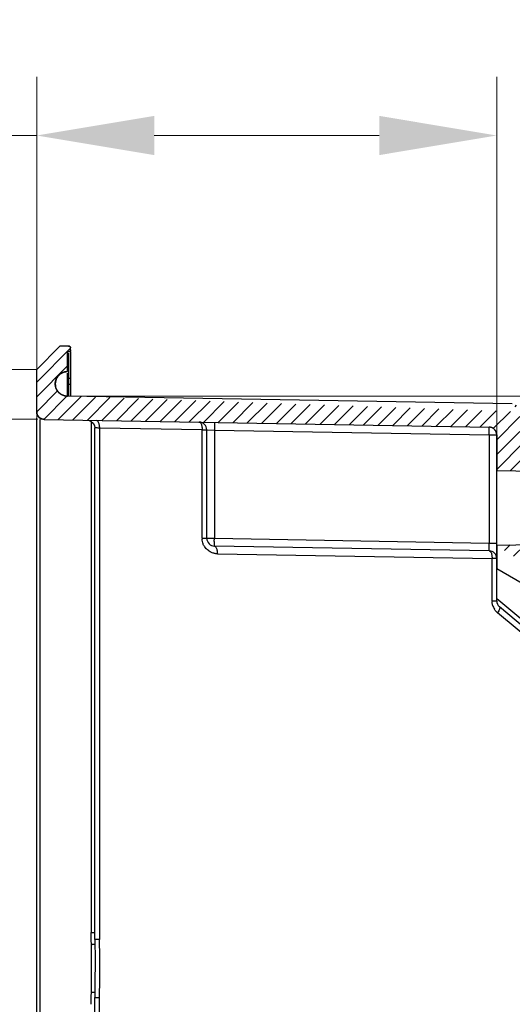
# Model space of a CAD drawing. Header units: inches. Extents: x 3951 to 6642, y -813 to 1217.
# Tile 12 of 33: x 4965 to 5028, y 604 to 731. Entities that reach past the tile are written whole.
import ezdxf

# ---------------------------------------------------------------- set-up
doc = ezdxf.new("R2010")
doc.units = ezdxf.units.IN
doc.header["$LTSCALE"] = 7.600000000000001
doc.header["$MEASUREMENT"] = 0
doc.header["$PDMODE"] = 3
doc.header["$PDSIZE"] = 0.3125
doc.layers.get('0').update_dxf_attribs({"linetype": 'CONTINUOUS'})
doc.layers.get('Defpoints').update_dxf_attribs({"linetype": 'CONTINUOUS'})
doc.layers.add('5标注', color=1, linetype='CONTINUOUS')
doc.styles.add('TXT', font='txt.shx', dxfattribs={"width": 0.7, "bigfont": 'INTECAD.SHX'})
doc.dimstyles.new('标准样式', dxfattribs={"dimscale": 7.600000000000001, "dimtxt": 3, "dimasz": 2, "dimexe": 1, "dimexo": 0, "dimgap": 1, "dimtad": 0, "dimdec": 1, "dimzin": 1, "dimdsep": 46, "dimtxsty": 'TXT', "dimcen": 0.09, "dimclrd": 5, "dimclre": 252, "dimadec": 1, "dimazin": 0, "dimtfac": 1, "dimtdec": 1, "dimtofl": 0, "dimtmove": 0, "dimatfit": 3, "dimfxl": 0, "dimtzin": 0, "dimlwd": 13, "dimlwe": 13, "dimarcsym": 0})

# ---------------------------------------------------------------- blocks, each defined once
blk = doc.blocks.new('*D62')
at = {"layer": '5标注', "color": 252, "lineweight": 13}
for p, q in [((4970.905208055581, 682.5589544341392), (5148.887368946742, 682.5589544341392)), ((4970.905208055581, 384.7166337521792), (5148.887368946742, 384.7166337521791))]:
    blk.add_line(p, q, dxfattribs=at)
at = {"layer": '5标注', "color": 5, "lineweight": 13}
for p, q in [((5141.287368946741, 667.3589544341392), (5141.287368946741, 573.157794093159)), ((5141.287368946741, 399.9166337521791), (5141.287368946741, 494.1177940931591))]:
    blk.add_line(p, q, dxfattribs=at)
at = {"layer": '5标注', "color": 5}
for points in [[(5138.754035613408, 667.3589544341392), (5143.820702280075, 667.3589544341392), (5141.287368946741, 682.5589544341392)], [(5138.754035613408, 399.9166337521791), (5143.820702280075, 399.9166337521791), (5141.287368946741, 384.7166337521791)]]:
    blk.add_solid(points, dxfattribs=at)
at = {"layer": 'Defpoints', "color": 0}
for p in [(4970.905208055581, 682.5589544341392), (4970.905208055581, 384.7166337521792), (5141.287368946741, 384.7166337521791)]:
    blk.add_point(p, dxfattribs=at)
at = {"layer": '5标注', "color": 0, "insert": (5141.287368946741, 533.6377940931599), "char_height": 22.8, "attachment_point": 5, "rotation": 90, "style": 'TXT'}
blk.add_mtext('297.8', dxfattribs=at)
blk = doc.blocks.new('*D60')
at = {"layer": '5标注', "color": 252, "lineweight": 13}
for p, q in [((4966.780208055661, 669.8650882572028), (4966.780208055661, 723.8391086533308)), ((5026.280208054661, 671.2788069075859), (5026.280208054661, 723.8391086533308))]:
    blk.add_line(p, q, dxfattribs=at)
at = {"layer": '5标注', "color": 5, "lineweight": 13}
for p, q in [((4966.780208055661, 716.2391086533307), (4946.255208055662, 716.2391086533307)), ((5011.080208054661, 716.2391086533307), (4981.980208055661, 716.2391086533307))]:
    blk.add_line(p, q, dxfattribs=at)
at = {"layer": '5标注', "color": 5}
for points in [[(4981.980208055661, 718.772441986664), (4981.980208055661, 713.7057753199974), (4966.780208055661, 716.2391086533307)], [(5011.080208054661, 718.772441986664), (5011.080208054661, 713.7057753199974), (5026.280208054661, 716.2391086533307)]]:
    blk.add_solid(points, dxfattribs=at)
at = {"layer": 'Defpoints', "color": 0}
for p in [(4966.780208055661, 716.2391086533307), (5026.280208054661, 671.2788069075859), (4966.780208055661, 669.8650882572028)]:
    blk.add_point(p, dxfattribs=at)
at = {"layer": '5标注', "color": 0, "insert": (4914.715208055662, 716.2391086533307), "char_height": 22.8, "attachment_point": 5, "style": 'TXT'}
blk.add_mtext('59.5', dxfattribs=at)
blk = doc.blocks.new('*D59')
at = {"layer": '5标注', "color": 252, "lineweight": 13}
for p, q in [((4966.780208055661, 679.5763339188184), (4928.137311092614, 679.5763339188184)), ((4966.780208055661, 387.6991811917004), (4928.137311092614, 387.6991811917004))]:
    blk.add_line(p, q, dxfattribs=at)
at = {"layer": '5标注', "color": 5, "lineweight": 13}
for p, q in [((4935.737311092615, 664.3763339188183), (4935.737311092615, 567.6755724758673)), ((4935.737311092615, 402.8991811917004), (4935.737311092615, 493.9555724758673))]:
    blk.add_line(p, q, dxfattribs=at)
at = {"layer": '5标注', "color": 5}
for points in [[(4933.203977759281, 664.3763339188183), (4938.270644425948, 664.3763339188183), (4935.737311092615, 679.5763339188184)], [(4933.203977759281, 402.8991811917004), (4938.270644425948, 402.8991811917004), (4935.737311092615, 387.6991811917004)]]:
    blk.add_solid(points, dxfattribs=at)
at = {"layer": 'Defpoints', "color": 0}
for p in [(4966.780208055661, 679.5763339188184), (4935.737311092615, 387.6991811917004), (4966.780208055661, 387.6991811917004)]:
    blk.add_point(p, dxfattribs=at)
at = {"layer": '5标注', "color": 0, "insert": (4935.737311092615, 530.8155724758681), "char_height": 22.8, "attachment_point": 5, "rotation": 90, "style": 'TXT'}
blk.add_mtext('291.9', dxfattribs=at)
blk = doc.blocks.new('*D58')
at = {"layer": '5标注', "color": 252, "lineweight": 13}
for p, q in [((4966.780208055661, 685.9892796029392), (4899.50714603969, 685.9892796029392)), ((4966.780208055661, 381.2862355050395), (4899.50714603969, 381.2862355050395))]:
    blk.add_line(p, q, dxfattribs=at)
at = {"layer": '5标注', "color": 5, "lineweight": 13}
for p, q in [((4907.107146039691, 670.7892796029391), (4907.107146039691, 572.069573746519)), ((4907.107146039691, 396.4862355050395), (4907.107146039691, 495.689573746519))]:
    blk.add_line(p, q, dxfattribs=at)
at = {"layer": '5标注', "color": 5}
for points in [[(4904.573812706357, 670.7892796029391), (4909.640479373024, 670.7892796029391), (4907.107146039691, 685.9892796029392)], [(4904.573812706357, 396.4862355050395), (4909.640479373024, 396.4862355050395), (4907.107146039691, 381.2862355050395)]]:
    blk.add_solid(points, dxfattribs=at)
at = {"layer": 'Defpoints', "color": 0}
for p in [(4907.107146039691, 685.9892796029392), (4966.780208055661, 685.9892796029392), (4966.780208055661, 381.2862355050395)]:
    blk.add_point(p, dxfattribs=at)
at = {"layer": '5标注', "color": 0, "insert": (4907.107146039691, 533.8795737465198), "char_height": 22.8, "attachment_point": 5, "rotation": 90, "style": 'TXT'}
blk.add_mtext('304.7', dxfattribs=at)

msp = doc.modelspace()

# ---------------------------------------------------------------- hatches: boundary and pattern name
h = msp.add_hatch()
h.set_pattern_fill('B', color=2, scale=10.28184589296, angle=45, style=0, pattern_type=0)
h.set_pattern_definition([(45, (4425.239163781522, 366.6944490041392), (-0.9566267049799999, 0.9566267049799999), [])])
edge = h.paths.add_edge_path()
edge.add_line((4967.762755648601, 679.5591834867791), (5025.297660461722, 678.5549079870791))
edge.add_spline(control_points=[(4967.762755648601, 679.5591834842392), (4967.185131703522, 679.5692659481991), (4966.780208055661, 679.9813192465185), (4966.780208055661, 680.5590311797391)], knot_values=[0, 0, 0, 0, 1, 1, 1, 1], weights=[1, 0.8088336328, 0.8088336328, 1], degree=3, periodic=0)
edge.add_line((4966.780208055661, 680.5590311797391), (4966.780208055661, 685.9892796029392))
edge.add_line((4969.780208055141, 689.0421017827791), (4966.780208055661, 685.9892796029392))
edge.add_line((4970.905208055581, 689.0421017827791), (4969.780208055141, 689.0421017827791))
edge.add_spline(control_points=[(4970.905208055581, 689.0421017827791), (4971.05165466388, 689.0421017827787), (4971.155208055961, 688.9385483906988), (4971.155208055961, 688.7921017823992)], knot_values=[0, 0, 0, 0, 1, 1, 1, 1], weights=[1, 0.8047378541, 0.8047378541, 1], degree=3, periodic=0)
edge.add_line((4971.155208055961, 688.5421017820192), (4971.155208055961, 688.7921017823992))
edge.add_spline(control_points=[(4971.155208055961, 688.5421017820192), (4971.155208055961, 688.3956551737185), (4971.05165466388, 688.2921017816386), (4970.905208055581, 688.2921017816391)], knot_values=[0, 0, 0, 0, 1, 1, 1, 1], weights=[1, 0.8047378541, 0.8047378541, 1], degree=3, periodic=0)
edge.add_line((4970.905208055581, 688.2921017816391), (4970.780208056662, 688.2921017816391))
edge.add_line((4970.780208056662, 685.7388474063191), (4970.780208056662, 688.2921017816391))
edge.add_spline(control_points=[(4970.771736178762, 682.5588795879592), (4969.83765673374, 682.5579818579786), (4969.177725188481, 683.219038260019), (4969.180213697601, 684.1531148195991), (4969.182702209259, 685.0871913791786), (4969.846146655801, 685.7447221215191), (4970.780208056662, 685.7388474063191)], knot_values=[0, 0, 0, 0, 1, 1, 1, 2, 2, 2, 2], weights=[1, 0.8038826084, 0.8038826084, 1, 0.8038826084, 0.8038826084, 1], degree=3, periodic=0)
edge.add_line((5028.297660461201, 681.5549079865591), (4970.780064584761, 682.558881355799))
edge.add_spline(control_points=[(5029.280208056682, 680.5550602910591), (5029.280208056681, 681.1327722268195), (5028.875284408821, 681.5448255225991), (5028.297660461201, 681.5549079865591)], knot_values=[0, 0, 0, 0, 1, 1, 1, 1], weights=[1, 0.8088336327, 0.8088336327, 1], degree=3, periodic=0)
edge.add_line((5029.280208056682, 680.5550602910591), (5029.280208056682, 677.8791768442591))
edge.add_spline(control_points=[(5029.280208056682, 677.8799019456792), (5029.280208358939, 676.7244783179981), (5030.09005559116, 675.9003720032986), (5031.245303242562, 675.8802070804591)], knot_values=[0, 0, 0, 0, 1, 1, 1, 1], weights=[1, 0.808833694, 0.808833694, 1], degree=3, periodic=0)
edge.add_line((5070.780208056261, 675.1901227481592), (5031.245303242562, 675.8802070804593))
edge.add_line((5070.780208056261, 675.1901227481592), (5070.780208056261, 672.1901227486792))
edge.add_line((5026.280208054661, 672.9668731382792), (5070.780208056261, 672.1901227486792))
edge.add_line((5026.280208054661, 677.5550602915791), (5026.280208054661, 672.9668731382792))
edge.add_spline(control_points=[(5026.280208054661, 677.5550602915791), (5026.280208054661, 678.1327722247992), (5025.875284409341, 678.544825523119), (5025.297660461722, 678.5549079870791)], knot_values=[0, 0, 0, 0, 1, 1, 1, 1], weights=[1, 0.8088336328, 0.8088336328, 1], degree=3, periodic=0)
edge = h.paths.add_edge_path()
edge.add_line((5067.780208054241, 635.7723604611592), (5067.780208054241, 431.5031546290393))
edge.add_spline(control_points=[(5067.280207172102, 636.6371631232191), (5067.597195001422, 636.4541505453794), (5067.780208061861, 636.1371629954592), (5067.780208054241, 635.7711371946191)], knot_values=[0, 0, 0, 0, 1, 1, 1, 1], weights=[1, 0.9106834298, 0.9106834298, 1], degree=3, periodic=0)
edge.add_line((5026.280208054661, 660.3085236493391), (5067.280207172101, 636.6371631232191))
edge.add_line((5026.280208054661, 663.3086419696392), (5026.280208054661, 660.3085236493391))
edge.add_line((5026.280208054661, 663.3086419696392), (5070.780208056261, 664.0853923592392))
edge.add_line((5070.780208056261, 664.0853923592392), (5070.780208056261, 660.6110988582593))
edge.add_spline(control_points=[(5036.251645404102, 660.2803409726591), (5040.185646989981, 660.3219221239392), (5047.988716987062, 660.3956011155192), (5059.498147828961, 660.5049820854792), (5067.041188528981, 660.5756254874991), (5070.780208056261, 660.6110988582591)], knot_values=[0, 0, 0, 0, 0.3333333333, 0.6666666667, 1, 1, 1, 1], degree=3, periodic=0)
edge.add_spline(control_points=[(5035.611200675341, 658.436828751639), (5035.474480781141, 658.5161112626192), (5035.267593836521, 658.7107605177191), (5035.159013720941, 659.1034099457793), (5035.184839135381, 659.5166591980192), (5035.365790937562, 659.9156259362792), (5035.751314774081, 660.2026022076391), (5036.067389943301, 660.2791639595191), (5036.246937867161, 660.2820361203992)], knot_values=[0, 0, 0, 0, 0.1666666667, 0.3333333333, 0.5, 0.6666666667, 0.8333333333, 1, 1, 1, 1], degree=3, periodic=0)
edge.add_spline(control_points=[(5035.610696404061, 658.4370718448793), (5038.151725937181, 656.9622333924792), (5043.430511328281, 653.9048216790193), (5051.945805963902, 648.9800767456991), (5061.021208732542, 643.7350595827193), (5067.463013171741, 640.0134220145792), (5070.780208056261, 638.0971778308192)], knot_values=[0, 0, 0, 0, 0.25, 0.5, 0.75, 1, 1, 1, 1], degree=3, periodic=0)
edge.add_line((5070.780208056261, 638.0971778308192), (5070.780208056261, 429.1783372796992))
edge.add_spline(control_points=[(5070.780208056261, 429.1783372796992), (5066.403957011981, 426.6503080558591), (5057.963887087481, 421.7740923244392), (5046.238750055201, 414.9958961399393), (5039.052860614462, 410.8362990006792), (5035.618760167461, 408.8431235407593)], knot_values=[0, 0, 0, 0, 0.3333333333, 0.6666666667, 1, 1, 1, 1], degree=3, periodic=0)
edge.add_spline(control_points=[(5036.112959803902, 406.9762447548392), (5035.965544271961, 406.9784498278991), (5035.701133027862, 407.0472937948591), (5035.351193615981, 407.2643442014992), (5035.174186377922, 407.6202694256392), (5035.109008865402, 407.9455936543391), (5035.152765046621, 408.2998736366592), (5035.316996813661, 408.6086814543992), (5035.502799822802, 408.7753128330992), (5035.619419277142, 408.8423342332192)], knot_values=[0, 0, 0, 0, 0.1428571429, 0.2857142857, 0.4285714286, 0.5714285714, 0.7142857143, 0.8571428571, 1, 1, 1, 1], degree=3, periodic=0)
edge.add_line((5070.780208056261, 406.6786849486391), (5036.117417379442, 406.9813774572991))
edge.add_line((5070.780208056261, 406.6786849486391), (5070.780208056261, 403.1901227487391))
edge.add_line((5026.280208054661, 403.9668731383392), (5070.780208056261, 403.1901227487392))
edge.add_line((5026.280208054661, 406.9669914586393), (5026.280208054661, 403.9668731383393))
edge.add_line((5026.280208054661, 406.9669914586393), (5067.280207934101, 430.6383524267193))
edge.add_spline(control_points=[(5067.280207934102, 430.6383524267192), (5067.597195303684, 430.8213651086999), (5067.780208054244, 431.13835244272), (5067.780208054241, 431.5043779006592)], knot_values=[0, 0, 0, 0, 1, 1, 1, 1], weights=[1, 0.9106835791, 0.9106835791, 1], degree=3, periodic=0)
edge = h.paths.add_edge_path()
edge.add_line((5025.297660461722, 388.7206071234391), (4967.762755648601, 387.7163316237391))
edge.add_spline(control_points=[(5026.280208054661, 389.7204548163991), (5026.280208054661, 389.1427428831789), (5025.875284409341, 388.7306895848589), (5025.297660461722, 388.7206071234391)], knot_values=[0, 0, 0, 0, 1, 1, 1, 1], weights=[1, 0.8088336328, 0.8088336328, 1], degree=3, periodic=0)
edge.add_line((5026.280208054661, 394.3086419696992), (5026.280208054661, 389.7204548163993))
edge.add_line((5026.280208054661, 394.3086419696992), (5070.780208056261, 395.0853923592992))
edge.add_line((5070.780208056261, 395.0853923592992), (5070.780208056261, 392.0853923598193))
edge.add_line((5070.780208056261, 392.0853923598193), (5031.245303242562, 391.3953080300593))
edge.add_spline(control_points=[(5029.280208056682, 389.3956131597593), (5029.2802083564, 390.5510367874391), (5030.090055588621, 391.3751431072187), (5031.245303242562, 391.3953080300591)], knot_values=[0, 0, 0, 0, 1, 1, 1, 1], weights=[1, 0.8088336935, 0.8088336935, 1], degree=3, periodic=0)
edge.add_line((5029.280208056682, 389.3963382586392), (5029.280208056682, 386.7204548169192))
edge.add_spline(control_points=[(5028.297660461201, 385.7206071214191), (5028.875284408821, 385.7306895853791), (5029.280208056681, 386.1427428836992), (5029.280208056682, 386.7204548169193)], knot_values=[0, 0, 0, 0, 1, 1, 1, 1], weights=[1, 0.8088336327, 0.8088336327, 1], degree=3, periodic=0)
edge.add_line((4970.780064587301, 384.7166337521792), (5028.297660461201, 385.7206071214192))
edge.add_spline(control_points=[(4970.780208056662, 381.5366677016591), (4969.846146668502, 381.5307929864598), (4969.182702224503, 382.1883237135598), (4969.180213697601, 383.1224002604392), (4969.177725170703, 384.0564768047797), (4969.837656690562, 384.7175332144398), (4970.771736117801, 384.7166355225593)], knot_values=[0, 0, 0, 0, 1, 1, 1, 2, 2, 2, 2], weights=[1, 0.8038826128, 0.8038826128, 1, 0.8038826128, 0.8038826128, 1], degree=3, periodic=0)
edge.add_line((4970.780208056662, 378.9834133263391), (4970.780208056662, 381.5366677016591))
edge.add_line((4970.905208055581, 378.9834133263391), (4970.780208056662, 378.9834133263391))
edge.add_spline(control_points=[(4970.905208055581, 378.9834133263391), (4971.05165466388, 378.9834133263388), (4971.155208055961, 378.8798599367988), (4971.155208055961, 378.7334133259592)], knot_values=[0, 0, 0, 0, 1, 1, 1, 1], weights=[1, 0.8047378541, 0.8047378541, 1], degree=3, periodic=0)
edge.add_line((4971.155208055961, 378.4834133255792), (4971.155208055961, 378.7334133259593))
edge.add_spline(control_points=[(4971.155208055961, 378.4834133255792), (4971.155208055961, 378.3369667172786), (4971.05165466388, 378.2334133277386), (4970.905208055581, 378.2334133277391)], knot_values=[0, 0, 0, 0, 1, 1, 1, 1], weights=[1, 0.8047378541, 0.8047378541, 1], degree=3, periodic=0)
edge.add_line((4970.905208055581, 378.2334133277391), (4969.780208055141, 378.2334133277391))
edge.add_line((4966.780208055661, 381.2862355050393), (4969.780208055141, 378.2334133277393))
edge.add_line((4966.780208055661, 381.2862355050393), (4966.780208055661, 386.7164839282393))
edge.add_spline(control_points=[(4966.780208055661, 386.7164839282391), (4966.780208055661, 387.2941958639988), (4967.185131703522, 387.7062491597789), (4967.762755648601, 387.7163316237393)], knot_values=[0, 0, 0, 0, 1, 1, 1, 1], weights=[1, 0.8088336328, 0.8088336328, 1], degree=3, periodic=0)

# ---------------------------------------------------------------- linework, layer by layer
at = {"color": 7, "linetype": 'Continuous'}
for p, q in [((4969.780208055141, 689.0421017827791), (4966.780208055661, 685.9892796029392)), ((4969.780208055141, 689.0421017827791), (4966.780208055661, 685.9892796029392)), ((4970.905208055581, 689.0421017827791), (4969.780208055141, 689.0421017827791)), ((4970.905208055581, 689.0421017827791), (4969.780208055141, 689.0421017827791)), ((4970.905208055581, 688.2921017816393), (4970.780208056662, 688.2921017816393)), ((4970.780208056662, 685.7388474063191), (4970.780208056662, 688.2921017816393)), ((4970.780208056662, 685.7388474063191), (4970.780208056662, 688.2921017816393)), ((4970.905208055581, 688.2921017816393), (4970.780208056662, 688.2921017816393)), ((4971.155208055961, 688.542101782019), (4971.155208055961, 688.7921017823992)), ((4971.155208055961, 688.542101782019), (4971.155208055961, 688.7921017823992)), ((4971.155208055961, 688.3480671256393), (4971.155208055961, 682.5589544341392)), ((4970.905208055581, 688.1127303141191), (4970.905208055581, 682.5589544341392)), ((4966.780208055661, 680.5590311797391), (4966.780208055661, 685.9892796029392)), ((4966.780208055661, 680.5590311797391), (4966.780208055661, 685.9892796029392)), ((4970.780208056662, 682.5588788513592), (4970.780208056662, 685.550833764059)), ((4971.155208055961, 684.0866545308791), (4970.905208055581, 684.0866545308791)), ((5028.297660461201, 681.5549079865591), (4970.780064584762, 682.5588813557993)), ((5028.297660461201, 681.5549079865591), (4970.780064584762, 682.5588813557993)), ((4966.780208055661, 387.2507508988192), (4966.780208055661, 679.7231199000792)), ((4966.780208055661, 679.5763339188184), (4966.881740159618, 679.5745616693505)), ((4967.231343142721, 388.6974943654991), (4967.231343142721, 679.5591834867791)), ((4967.762684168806, 679.5591847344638), (5025.297660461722, 678.5549079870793)), ((4967.762755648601, 679.5591834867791), (5025.297660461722, 678.5549079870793)), ((4973.829085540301, 679.304681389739), (4973.833978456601, 613.283004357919)), ((4974.094179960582, 679.0596379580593), (4974.241438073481, 678.7652343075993)), ((4974.241438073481, 678.7652343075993), (4974.280208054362, 678.4630064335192)), ((4974.280208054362, 612.3828150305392), (4974.280208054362, 678.4627236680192)), ((4988.175761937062, 678.2096252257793), (4974.884654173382, 678.4416223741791)), ((4974.884654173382, 678.4416223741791), (4974.884654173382, 612.382810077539)), ((4988.175761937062, 678.2096252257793), (4988.780208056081, 678.2096252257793)), ((4988.175761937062, 664.196159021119), (4988.175761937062, 678.2096252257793)), ((4988.780208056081, 678.2096252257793), (4989.762755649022, 678.1753243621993)), ((4988.780208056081, 664.1961410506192), (4988.780208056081, 678.2096252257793)), ((4989.762755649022, 678.1753243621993), (4989.755892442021, 664.1961410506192)), ((4989.762755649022, 678.1753243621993), (5025.297660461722, 677.5550602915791)), ((5025.297660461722, 677.5550602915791), (5026.280208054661, 677.5550602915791)), ((5025.297660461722, 677.5550602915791), (5025.297660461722, 663.5758571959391)), ((5026.280208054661, 656.1040652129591), (5026.280208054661, 677.5550602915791)), ((5026.280208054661, 677.5550602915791), (5026.280208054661, 672.9668731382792)), ((5026.280208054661, 672.9668731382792), (5070.780208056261, 672.1901227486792)), ((5026.280208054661, 672.9668731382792), (5070.780208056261, 672.1901227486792)), ((4988.175761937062, 664.1961410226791), (4989.755892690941, 664.1961410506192)), ((4989.755892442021, 664.1961410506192), (5025.297660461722, 663.5758571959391)), ((5026.280208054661, 663.3086419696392), (5070.780208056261, 664.085392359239)), ((5026.280208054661, 663.3086419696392), (5070.780208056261, 664.085392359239)), ((5025.297660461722, 662.5760292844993), (4989.764498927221, 663.1962629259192)), ((5025.297660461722, 663.5758678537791), (5026.280208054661, 663.5758769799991)), ((5026.280208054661, 663.3086419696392), (5026.280208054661, 660.3085236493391)), ((4990.144524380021, 662.1963816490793), (5025.675761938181, 661.5761815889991)), ((5026.280208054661, 661.5761815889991), (5025.675761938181, 661.5761815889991)), ((5025.675761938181, 656.1040652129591), (5025.675761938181, 661.5761815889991)), ((5026.280208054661, 660.3085236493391), (5067.280207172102, 636.6371631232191)), ((5026.280208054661, 660.3085236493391), (5067.280207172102, 636.6371631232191)), ((5026.280208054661, 656.4285966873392), (5066.797660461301, 622.4304173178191)), ((5025.675761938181, 656.1040652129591), (5026.280208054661, 656.1040652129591)), ((5067.422995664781, 621.1148596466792), (5026.637420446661, 655.3380207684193)), ((5067.175761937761, 620.3488152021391), (5026.390186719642, 654.5719763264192)), ((4973.833968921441, 613.283004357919), (4974.280208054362, 613.2832055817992)), ((4973.844452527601, 612.2631090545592), (4973.831433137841, 612.7785325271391)), ((4973.858540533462, 611.7351694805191), (4973.844452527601, 612.2631090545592)), ((4974.884654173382, 612.3828135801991), (4974.280288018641, 612.3828150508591)), ((4973.844459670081, 605.0138017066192), (4973.858551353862, 605.5403454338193)), ((4973.831426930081, 604.4979590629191), (4973.844459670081, 605.0138017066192)), ((4974.280208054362, 462.3828150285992), (4974.280208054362, 604.8927004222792)), ((4974.281086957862, 604.8927003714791), (4974.884654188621, 604.892701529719)), ((4974.884654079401, 462.3828135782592), (4974.884654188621, 604.892701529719))]:
    msp.add_line(p, q, dxfattribs=at)
for points in [[(4973.311705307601, 679.4623254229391), (4973.548527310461, 679.4341151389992), (4973.839574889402, 679.2998421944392), (4974.094179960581, 679.0596379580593)], [(4974.280288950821, 612.3828150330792), (4974.342800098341, 609.6962068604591), (4974.318118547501, 606.6339248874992), (4974.281098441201, 604.892700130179)]]:
    msp.add_lwpolyline(points, dxfattribs=at)
for centre, radius, start, end in [((4970.905208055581, 688.7921017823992), 0.25000000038, 0, 90), ((4970.905208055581, 688.542101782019), 0.25000000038, 270, 0), ((4970.770208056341, 684.1488788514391), 1.59000000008, 89.6396468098, 270.0550660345), ((4967.780208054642, 680.5590311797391), 0.9999999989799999, 180, 269.0000000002), ((4965.569368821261, 420.1834462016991), 258.4261216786, 87.9342560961, 88.0683498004), ((4987.780208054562, 678.2096252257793), 0.9999999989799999, 5e-10, 89), ((5025.280208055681, 677.5550602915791), 0.9999999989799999, 0, 89), ((4990.223297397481, 664.176732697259), 2.04762418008, 179.4564132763, 182.446131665), ((4989.780208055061, 664.1961410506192), 0.9999999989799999, 180, 269.0998989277), ((5025.280208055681, 661.5761815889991), 0.9999999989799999, 0, 89.00000000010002), ((5027.704769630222, 656.0878901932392), 2.02907216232, 179.5432542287, 181.811617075), ((5027.597373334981, 656.0717524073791), 1.92018227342, 195.9750414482, 212.6422996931), ((5027.280208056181, 656.1040652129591), 0.9999999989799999, 180, 229.9999999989), ((4880.816577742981, 608.6380277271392), 94.14240148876, 357.7199693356, 2.2796999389), ((4548.341740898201, 608.6340962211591), 425.5280483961, 359.5834342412, 0.4175517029), ((4972.651846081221, 586.0990336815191), 19.47872271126, 85.7958470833, 86.4482891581)]:
    msp.add_arc(centre, radius, start, end, dxfattribs=at)
for points, start_tangent, end_tangent in [([(4970.905208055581, 689.0421017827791), (4970.916353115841, 689.0418532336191), (4970.927671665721, 689.0410905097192), (4970.939131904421, 689.0397894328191), (4970.950698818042, 689.037928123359), (4970.962334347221, 689.0354874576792), (4970.973997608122, 689.0324515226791), (4970.985645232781, 689.0288080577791), (4970.997231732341, 689.0245488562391), (4971.008709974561, 689.0196701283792), (4971.020031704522, 689.0141727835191), (4971.031148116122, 689.0080626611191), (4971.042010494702, 689.0013506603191), (4971.052570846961, 688.9940527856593), (4971.062782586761, 688.9861900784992), (4971.072601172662, 688.9777884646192), (4971.081984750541, 688.9688784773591), (4971.090894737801, 688.9594948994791), (4971.099296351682, 688.9496763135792), (4971.107159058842, 688.9394645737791), (4971.114456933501, 688.9289042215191), (4971.121168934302, 688.9180418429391), (4971.127279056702, 688.9069254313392), (4971.132776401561, 688.8956037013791), (4971.137655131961, 688.8841254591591), (4971.141914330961, 688.8725389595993), (4971.145557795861, 688.8608913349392), (4971.148593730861, 688.849228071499), (4971.151034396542, 688.8375925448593), (4971.152895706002, 688.8260256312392), (4971.154196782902, 688.8145653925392), (4971.154959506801, 688.8032468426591), (4971.155208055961, 688.7921017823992)], (1, 0), (0, -1)), ([(4971.155208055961, 688.5421017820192), (4971.154959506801, 688.5309567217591), (4971.154196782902, 688.519638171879), (4971.152895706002, 688.508177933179), (4971.151034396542, 688.4966110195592), (4971.148593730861, 688.4849754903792), (4971.145557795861, 688.4733122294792), (4971.141914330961, 688.4616646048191), (4971.137655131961, 688.4500781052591), (4971.132776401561, 688.4385998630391), (4971.127279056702, 688.4272781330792), (4971.121168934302, 688.416161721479), (4971.114456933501, 688.4052993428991), (4971.107159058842, 688.3947389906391), (4971.099296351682, 688.3845272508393), (4971.090894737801, 688.3747086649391), (4971.081984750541, 688.3653250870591), (4971.072601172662, 688.356415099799), (4971.062782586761, 688.3480134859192), (4971.052570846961, 688.3401507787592), (4971.042010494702, 688.3328529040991), (4971.031148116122, 688.3261409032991), (4971.020031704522, 688.3200307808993), (4971.008709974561, 688.3145334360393), (4970.997231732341, 688.3096547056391), (4970.985645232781, 688.3053955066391), (4970.973997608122, 688.3017520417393), (4970.962334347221, 688.2987161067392), (4970.950698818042, 688.2962754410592), (4970.939131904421, 688.2944141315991), (4970.927671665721, 688.2931130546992), (4970.916353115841, 688.2923503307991), (4970.905208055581, 688.2921017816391)], (0, -1), (-1, 0)), ([(4970.771736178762, 682.5588795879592), (4970.736379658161, 682.5592387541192), (4970.700720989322, 682.5603979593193), (4970.664783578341, 682.5623777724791), (4970.628592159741, 682.5651980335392), (4970.592172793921, 682.5688777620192), (4970.555552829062, 682.5734350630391), (4970.518760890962, 682.5788870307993), (4970.481826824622, 682.585249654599), (4970.444781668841, 682.592537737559), (4970.407657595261, 682.6007647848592), (4970.370487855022, 682.6099429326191), (4970.333306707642, 682.6200828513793), (4970.296149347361, 682.6311936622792), (4970.259051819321, 682.6432828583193), (4970.222050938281, 682.6563562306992), (4970.185184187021, 682.6704178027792), (4970.148489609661, 682.6854697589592), (4970.112005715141, 682.7015123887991), (4970.075771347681, 682.7185440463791), (4970.039825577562, 682.7365610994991), (4970.004207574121, 682.7555579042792), (4969.968956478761, 682.775526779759), (4969.934111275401, 682.796457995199), (4969.899710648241, 682.8183397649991), (4969.865792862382, 682.8411582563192), (4969.832395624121, 682.8648976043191), (4969.799555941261, 682.8895399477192), (4969.767310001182, 682.915065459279), (4969.735693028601, 682.9414523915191), (4969.704739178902, 682.9686771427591), (4969.674481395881, 682.9967143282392), (4969.644951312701, 683.0255368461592), (4969.616179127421, 683.0551159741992), (4969.588193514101, 683.0854214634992), (4969.561021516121, 683.1164216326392), (4969.534688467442, 683.1480834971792), (4969.509217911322, 683.1803728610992), (4969.484631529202, 683.2132544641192), (4969.460949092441, 683.2466920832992), (4969.438188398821, 683.280648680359), (4969.416365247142, 683.3150865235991), (4969.395493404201, 683.3499673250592), (4969.375584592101, 683.3852523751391), (4969.356648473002, 683.4209026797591), (4969.338692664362, 683.4568790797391), (4969.321722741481, 683.493142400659), (4969.305742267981, 683.5296535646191), (4969.290752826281, 683.5663737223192), (4969.276754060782, 683.6032643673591), (4969.263743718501, 683.6402874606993), (4969.251717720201, 683.6774055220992), (4969.240670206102, 683.7145817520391), (4969.230593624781, 683.7517801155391), (4969.221478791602, 683.7889654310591), (4969.213314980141, 683.826103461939), (4969.206089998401, 683.863160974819), (4969.199790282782, 683.9001058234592), (4969.194400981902, 683.9369069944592), (4969.189906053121, 683.9735346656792), (4969.187988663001, 683.9917744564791), (4969.186288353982, 684.0099602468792), (4969.184802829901, 684.0280886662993), (4969.183529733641, 684.0461564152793), (4969.182466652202, 684.0641602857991), (4969.181611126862, 684.0820971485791), (4969.181260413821, 684.0910394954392), (4969.180960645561, 684.0999639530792), (4969.180711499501, 684.1088701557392), (4969.180512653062, 684.1177577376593), (4969.180363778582, 684.1266263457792), (4969.180307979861, 684.1310534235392), (4969.180264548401, 684.1354756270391), (4969.180233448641, 684.1398929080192), (4969.180214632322, 684.1443052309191), (4969.180209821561, 684.146509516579), (4969.180208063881, 684.1487125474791), (4969.180209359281, 684.1509143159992), (4969.180211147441, 684.152014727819), (4969.180213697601, 684.1531148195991), (4969.180217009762, 684.1542149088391), (4969.180221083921, 684.1553153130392), (4969.180231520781, 684.1575170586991), (4969.180245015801, 684.1597200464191), (4969.180261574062, 684.1619242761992), (4969.180303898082, 684.166336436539), (4969.180358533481, 684.1707534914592), (4969.180425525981, 684.1751753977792), (4969.180504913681, 684.1796021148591), (4969.180701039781, 684.1884698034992), (4969.180947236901, 684.1973562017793), (4969.181243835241, 684.2062609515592), (4969.181591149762, 684.2151836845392), (4969.181989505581, 684.2241240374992), (4969.182940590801, 684.2420560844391), (4969.184099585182, 684.2600540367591), (4969.185468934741, 684.2781147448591), (4969.187051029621, 684.2962349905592), (4969.188848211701, 684.3144114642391), (4969.190862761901, 684.3326407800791), (4969.195552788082, 684.3692439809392), (4969.201138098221, 684.4060159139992), (4969.207634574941, 684.4429266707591), (4969.215056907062, 684.4799451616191), (4969.223418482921, 684.5170391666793), (4969.232731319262, 684.5541753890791), (4969.243005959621, 684.5913195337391), (4969.254251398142, 684.6284363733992), (4969.266475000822, 684.6654898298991), (4969.279682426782, 684.7024430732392), (4969.293877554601, 684.7392586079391), (4969.309062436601, 684.7758983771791), (4969.325237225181, 684.8123238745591), (4969.342400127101, 684.8484962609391), (4969.360547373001, 684.8843764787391), (4969.379673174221, 684.9199253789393), (4969.399769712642, 684.9551038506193), (4969.420827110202, 684.9898729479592), (4969.442833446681, 685.0241940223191), (4969.465774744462, 685.0580288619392), (4969.489635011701, 685.0913398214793), (4969.514396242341, 685.1240899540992), (4969.540038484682, 685.1562431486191), (4969.566539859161, 685.1877642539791), (4969.593876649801, 685.218619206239), (4969.622023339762, 685.2487751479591), (4969.650952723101, 685.2782005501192), (4969.680635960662, 685.3068653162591), (4969.711042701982, 685.3347408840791), (4969.742141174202, 685.3618003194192), (4969.773898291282, 685.3880184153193), (4969.806279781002, 685.4133717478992), (4969.839250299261, 685.4378387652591), (4969.872773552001, 685.461399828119), (4969.906812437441, 685.4840372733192), (4969.941329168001, 685.5057354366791), (4969.976285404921, 685.5264806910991), (4970.011642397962, 685.5462614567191), (4970.047361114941, 685.565068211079), (4970.083402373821, 685.582893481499), (4970.119726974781, 685.5997318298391), (4970.156295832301, 685.6155798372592), (4970.193070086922, 685.6304360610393), (4970.230011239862, 685.6443009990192), (4970.267081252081, 685.6571770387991), (4970.304242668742, 685.669068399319), (4970.341458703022, 685.6799810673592), (4970.378693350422, 685.6899227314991), (4970.415911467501, 685.6989027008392), (4970.453078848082, 685.7069318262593), (4970.490162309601, 685.7140224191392), (4970.527129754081, 685.7201881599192), (4970.563950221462, 685.7254440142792), (4970.600593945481, 685.7298061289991), (4970.637032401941, 685.7332917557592), (4970.673238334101, 685.7359191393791), (4970.709185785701, 685.737707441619), (4970.744850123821, 685.7386766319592), (4970.780208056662, 685.7388474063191)], (-0.9999995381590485, -0.0009610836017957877), (0.9999802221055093, -0.006289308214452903)), ([(4971.155208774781, 684.8202250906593), (4971.121775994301, 684.8283409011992), (4971.030316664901, 684.8343988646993), (4970.905208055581, 684.8366462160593)], (1.678554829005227e-06, 0.9999999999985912), (-1, 0)), ([(4967.762755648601, 679.5591834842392), (4967.740763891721, 679.5598094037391), (4967.718598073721, 679.5609308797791), (4967.696272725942, 679.5625599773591), (4967.673803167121, 679.5647082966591), (4967.651205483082, 679.5673869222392), (4967.628496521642, 679.5706063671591), (4967.605693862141, 679.5743765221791), (4967.582815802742, 679.5787065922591), (4967.559881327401, 679.5836050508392), (4967.536910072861, 679.5890795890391), (4967.513922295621, 679.5951370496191), (4967.490938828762, 679.601783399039), (4967.467981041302, 679.6090236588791), (4967.445070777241, 679.6168618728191), (4967.422230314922, 679.6253010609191), (4967.399482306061, 679.6343431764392), (4967.376849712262, 679.6439890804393), (4967.354355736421, 679.6542384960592), (4967.332023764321, 679.6650899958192), (4967.309877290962, 679.676540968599), (4967.287939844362, 679.6885876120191), (4967.266234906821, 679.7012249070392), (4967.244785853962, 679.7144466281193), (4967.223615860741, 679.7282453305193), (4967.202747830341, 679.7426123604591), (4967.182204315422, 679.7575378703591), (4967.162007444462, 679.7730108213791), (4967.142178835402, 679.7890190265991), (4967.122739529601, 679.8055491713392), (4967.103709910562, 679.8225868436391), (4967.085109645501, 679.8401165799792), (4967.066957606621, 679.8581219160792), (4967.049271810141, 679.8765854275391), (4967.032069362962, 679.8954887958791), (4967.015366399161, 679.9148128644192), (4966.999178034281, 679.9345377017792), (4966.983518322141, 679.9546426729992), (4966.968400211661, 679.9751065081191), (4966.953835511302, 679.9959073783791), (4966.939834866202, 680.0170229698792), (4966.926407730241, 680.038430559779), (4966.913562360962, 680.0601070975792), (4966.901305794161, 680.0820292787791), (4966.889643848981, 680.1041736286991), (4966.878581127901, 680.126516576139), (4966.868121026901, 680.1490345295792), (4966.858265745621, 680.1717039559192), (4966.849016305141, 680.1945014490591), (4966.840372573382, 680.2174038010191), (4966.832333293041, 680.2403880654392), (4966.824896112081, 680.2634316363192), (4966.818057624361, 680.2865122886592), (4966.811813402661, 680.3096082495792), (4966.806158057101, 680.3326982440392), (4966.801085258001, 680.3557615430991), (4966.796587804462, 680.378778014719), (4966.792657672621, 680.4017281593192), (4966.789286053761, 680.4245931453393), (4966.786463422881, 680.4473548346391), (4966.784179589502, 680.4699958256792), (4966.782423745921, 680.4924994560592), (4966.781184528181, 680.5148498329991), (4966.780450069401, 680.5370318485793), (4966.780208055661, 680.5590311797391)], (-0.9998476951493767, 0.01745240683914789), (0, 1)), ([(4974.506552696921, 679.4414700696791), (4974.581931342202, 679.4210238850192), (4974.618048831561, 679.3961710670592), (4974.652928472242, 679.3615478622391), (4974.718129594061, 679.2644540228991), (4974.775807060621, 679.1357113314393), (4974.834683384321, 678.9414967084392)], (0.9998476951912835, -0.01745240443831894), (0.2292630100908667, -0.9733645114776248)), ([(4974.834683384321, 678.9414967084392), (4974.859555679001, 678.8151449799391), (4974.879906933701, 678.6330602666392), (4974.884206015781, 678.5383741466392), (4974.884904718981, 678.4902497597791), (4974.884654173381, 678.4416223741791)], (0.2292630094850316, -0.9733645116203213), (-0.01472239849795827, -0.9998916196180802)), ([(4987.797660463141, 679.209472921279), (4987.992275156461, 679.0732293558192), (4988.130553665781, 678.7075670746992), (4988.175761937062, 678.2096252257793)], (0.9998476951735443, -0.0174524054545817), (-0.01472239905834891, -0.999891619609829)), ([(4989.762755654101, 679.1751720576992), (4989.764367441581, 679.1703581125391), (4989.765772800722, 679.1558365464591), (4989.766965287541, 679.1314292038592), (4989.767936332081, 679.0970825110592), (4989.768679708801, 679.052956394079), (4989.769200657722, 678.9999402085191), (4989.769607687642, 678.8715244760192), (4989.769200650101, 678.7197898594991), (4989.767936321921, 678.5502142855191), (4989.765772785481, 678.3675115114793), (4989.762755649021, 678.1753243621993)], (0.9998478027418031, -0.01744624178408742), (-0.01744709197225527, -0.9998477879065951)), ([(5025.297660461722, 677.5550602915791), (5025.304045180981, 678.0548962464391), (5025.304045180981, 678.4208523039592), (5025.297660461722, 678.5549079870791)], (0.0174470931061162, 0.9998477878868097), (-0.9998476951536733, 0.01745240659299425)), ([(5026.280208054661, 677.5550602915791), (5026.279966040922, 677.5770596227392), (5026.279231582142, 677.5992416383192), (5026.277992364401, 677.6215920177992), (5026.276236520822, 677.6440956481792), (5026.273952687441, 677.6667366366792), (5026.271130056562, 677.6894983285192), (5026.267758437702, 677.7123633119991), (5026.263828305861, 677.7353134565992), (5026.259330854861, 677.7583299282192), (5026.254258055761, 677.7813932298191), (5026.248602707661, 677.8044832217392), (5026.242358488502, 677.8275791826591), (5026.235519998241, 677.8506598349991), (5026.228082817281, 677.873703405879), (5026.220043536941, 677.8966876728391), (5026.211399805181, 677.9195900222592), (5026.202150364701, 677.9423875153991), (5026.192295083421, 677.965056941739), (5026.181834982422, 677.9875748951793), (5026.170772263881, 678.0099178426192), (5026.159110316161, 678.0320621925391), (5026.146853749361, 678.0539843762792), (5026.134008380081, 678.0756609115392), (5026.120581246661, 678.0970685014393), (5026.106580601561, 678.1181840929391), (5026.092015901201, 678.1389849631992), (5026.076897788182, 678.1594487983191), (5026.061238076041, 678.1795537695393), (5026.045049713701, 678.199278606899), (5026.028346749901, 678.2186026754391), (5026.011144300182, 678.2375060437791), (5025.993458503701, 678.2559695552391), (5025.975306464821, 678.2739748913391), (5025.956706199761, 678.2915046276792), (5025.937676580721, 678.3085422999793), (5025.918237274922, 678.3250724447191), (5025.898408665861, 678.3410806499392), (5025.878211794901, 678.3565536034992), (5025.857668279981, 678.3714791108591), (5025.836800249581, 678.3858461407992), (5025.815630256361, 678.3996448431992), (5025.794181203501, 678.4128665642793), (5025.772476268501, 678.4255038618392), (5025.750538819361, 678.4375505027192), (5025.728392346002, 678.4490014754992), (5025.706060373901, 678.4598529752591), (5025.683566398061, 678.4701023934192), (5025.660933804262, 678.4797482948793), (5025.638185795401, 678.4887904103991), (5025.615345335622, 678.4972295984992), (5025.592435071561, 678.5050678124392), (5025.569477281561, 678.5123080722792), (5025.546493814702, 678.5189544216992), (5025.523506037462, 678.5250118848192), (5025.500534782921, 678.5304864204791), (5025.477600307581, 678.5353848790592), (5025.454722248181, 678.5397149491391), (5025.431919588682, 678.5434851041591), (5025.409210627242, 678.5467045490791), (5025.386612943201, 678.5493831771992), (5025.364143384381, 678.5515314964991), (5025.341818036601, 678.5531605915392), (5025.319652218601, 678.5542820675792), (5025.297660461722, 678.5549079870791)], (0, 1), (-0.9998476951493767, 0.01745240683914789)), ([(4988.305700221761, 663.4791107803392), (4988.213552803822, 663.7901123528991), (4988.177539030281, 664.0893399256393)], (-0.3682693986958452, 0.929719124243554), (-0.04279628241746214, 0.9990838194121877)), ([(4989.762755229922, 663.1962933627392), (4989.756370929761, 663.3303490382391), (4989.756370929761, 663.6963050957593), (4989.762753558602, 664.1960213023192)], (-0.9998227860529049, 0.01882542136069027), (0.01744500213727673, 0.9998478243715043)), ([(4988.716881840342, 662.8485556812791), (4988.523724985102, 663.0805605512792), (4988.332626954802, 663.4147853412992), (4988.305700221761, 663.4791107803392)], (-0.693275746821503, 0.7206724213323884), (-0.3682693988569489, 0.9297191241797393)), ([(4989.230007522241, 662.4515383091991), (4988.774229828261, 662.7910953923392), (4988.716881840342, 662.8485556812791)], (-0.8728953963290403, 0.4879073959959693), (-0.6932757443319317, 0.7206724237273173)), ([(4989.762704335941, 663.1962942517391), (4989.957408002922, 663.0600207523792), (4990.095647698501, 662.6944369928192), (4990.144872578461, 662.1963755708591)], (0.9998476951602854, -0.01745240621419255), (-0.003189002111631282, -0.9999949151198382)), ([(5025.297660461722, 662.5760292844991), (5025.299366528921, 662.5812562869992), (5025.300862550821, 662.5968805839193), (5025.302142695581, 662.622606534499), (5025.303213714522, 662.6578947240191), (5025.304082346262, 662.7021159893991), (5025.304741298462, 662.7545119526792), (5025.305386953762, 662.8806652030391), (5025.305350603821, 662.9528897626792), (5025.305052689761, 663.0304181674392), (5025.303594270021, 663.1993914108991), (5025.302400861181, 663.2897863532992), (5025.300904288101, 663.3831760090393), (5025.299118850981, 663.4787714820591), (5025.298119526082, 663.5271766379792), (5025.297050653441, 663.5758678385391)], (0.9998476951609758, -0.01745240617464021), (-0.02259943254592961, 0.9997446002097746)), ([(4990.144522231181, 662.1963082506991), (4989.954700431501, 662.2111087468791), (4989.767207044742, 662.2442512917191), (4989.405849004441, 662.3638557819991), (4989.230007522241, 662.4515383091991)], (-0.999571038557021, 0.02928717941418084), (-0.8728953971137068, 0.4879073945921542)), ([(5025.297660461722, 662.5760292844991), (5025.492275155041, 662.439785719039), (5025.630553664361, 662.0741234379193), (5025.675761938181, 661.5761815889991)], (0.9998476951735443, -0.0174524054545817), (-0.01472239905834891, -0.999891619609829)), ([(5025.751345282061, 655.543282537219), (5025.721660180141, 655.6606794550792), (5025.676711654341, 656.0237442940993)], (-0.2754438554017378, 0.9613171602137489), (-0.03162487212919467, 0.9994998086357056)), ([(5026.636973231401, 655.338393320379), (5026.677654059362, 655.2298974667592), (5026.670098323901, 655.1483129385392), (5026.645281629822, 655.0519974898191), (5026.547170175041, 654.8255980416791), (5026.390186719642, 654.5719763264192)], (0.7706063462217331, -0.6373114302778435), (-0.5777337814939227, -0.8162252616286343)), ([(5026.390186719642, 654.5719763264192), (5026.091929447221, 654.8792160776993), (5025.980475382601, 655.0360203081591)], (-0.7647268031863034, 0.6443546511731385), (-0.5387965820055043, 0.8424358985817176)), ([(4973.831433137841, 612.7785325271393), (4973.830166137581, 612.895521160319), (4973.830363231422, 613.0891455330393), (4973.831701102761, 613.186114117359), (4973.833978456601, 613.2830043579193)], (-0.01466888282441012, 0.9998924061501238), (0.02865245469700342, 0.9995894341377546)), ([(4973.858540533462, 611.7351694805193), (4973.902577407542, 611.7379917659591), (4973.945338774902, 611.7408127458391), (4974.026219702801, 611.7464115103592), (4974.163709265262, 611.7571613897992), (4974.260109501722, 611.7668466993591), (4974.310747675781, 611.7750575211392)], (0.9980081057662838, 0.06308582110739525), (0.9638452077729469, 0.2664627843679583)), ([(4974.310766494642, 605.5006965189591), (4974.260107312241, 605.508847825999), (4974.163664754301, 605.5185059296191), (4974.079840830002, 605.5253444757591)], (-0.9646898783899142, 0.2633883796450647), (-0.9972385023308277, 0.07426553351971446)), ([(4973.833990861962, 603.9925132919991), (4973.831691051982, 604.0890658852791), (4973.830340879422, 604.1853931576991), (4973.830137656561, 604.3786648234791), (4973.831426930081, 604.4979590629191)], (-0.02896383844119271, 0.9995804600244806), (0.01466766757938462, 0.9998924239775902))]:
    msp.add_spline(points, degree=3, dxfattribs=dict(at, start_tangent=start_tangent, end_tangent=end_tangent))

# ---------------------------------------------------------------- dimensions: what is measured, and where the dimension line sits
at = {"layer": '5标注'}
dim = msp.add_linear_dim(base=(4966.780208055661, 716.2391086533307), p1=(5026.280208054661, 671.2788069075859), p2=(4966.780208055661, 669.8650882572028), dimstyle='标准样式', override={"dimscale": 7.600000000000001}, dxfattribs=at)
dim.commit()
dim.dimension.update_dxf_attribs({"geometry": '*D60', "text_midpoint": (4914.715208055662, 716.2391086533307), "dimtype": 160})
for base, p1, p2, picture, middle in [((4907.107146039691, 685.9892796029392), (4966.780208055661, 381.2862355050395), (4966.780208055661, 685.9892796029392), '*D58', (4907.107146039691, 533.8795737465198)), ((4935.737311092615, 387.6991811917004), (4966.780208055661, 679.5763339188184), (4966.780208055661, 387.6991811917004), '*D59', (4935.737311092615, 530.8155724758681))]:
    dim = msp.add_linear_dim(base=base, p1=p1, p2=p2, angle=90, dimstyle='标准样式', override={"dimscale": 7.600000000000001}, dxfattribs=at)
    dim.commit()
    dim.dimension.update_dxf_attribs({"geometry": picture, "text_midpoint": middle, "dimtype": 160})
dim = msp.add_linear_dim(base=(5141.287368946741, 384.7166337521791), p1=(4970.905208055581, 682.5589544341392), p2=(4970.905208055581, 384.7166337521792), angle=90, dimstyle='标准样式', override={"dimscale": 7.600000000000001}, dxfattribs=at)
dim.commit()
dim.dimension.update_dxf_attribs({"geometry": '*D62', "text_midpoint": (5141.287368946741, 533.6377940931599)})

doc.saveas('drawing.dxf')
